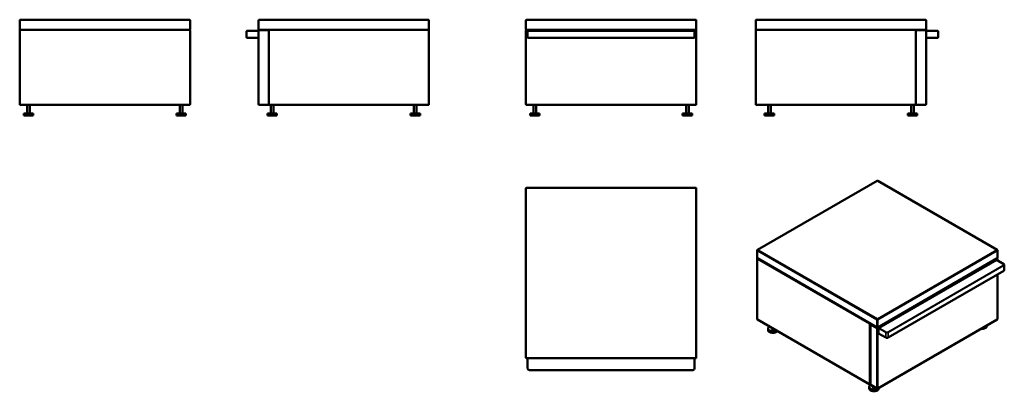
# Model space of a CAD drawing. Header units: millimetres. Extents: x 167 to 3057, y 764 to 1854.
import ezdxf

# ---------------------------------------------------------------- set-up
doc = ezdxf.new("R2010")
doc.units = ezdxf.units.MM
doc.header["$LTSCALE"] = 8
doc.layers.add('Visible (ANSI)', color=7, linetype='Continuous', lineweight=50)
doc.layers.add('Visible Narrow (ANSI)', color=7, linetype='Continuous', lineweight=35)

msp = doc.modelspace()

# ---------------------------------------------------------------- linework, layer by layer
at = {"layer": 'Visible (ANSI)'}
for p, q in [((167.2, 1852), (167.2, 1826)), ((665.2, 1854), (169.1, 1854)), ((667.2, 1826), (667.2, 1852)), ((868.3, 1852), (868.3, 1826)), ((1366.4, 1854), (870.3, 1854)), ((1368.3, 1826), (1368.3, 1852)), ((1653.2, 1852), (1653.2, 1826)), ((2151.2, 1854), (1655.2, 1854)), ((2153.2, 1826), (2153.2, 1852)), ((2327.8, 1852), (2327.8, 1826)), ((2825.9, 1854), (2329.8, 1854)), ((2827.8, 1826), (2827.8, 1852)), ((167.2, 1822), (167.2, 1606)), ((169.1, 1824), (665.2, 1824)), ((667.2, 1606), (667.2, 1822)), ((834.3, 1821), (838.3, 1821)), ((868.3, 1821), (838.3, 1821)), ((868.3, 1821), (868.3, 1606)), ((870.3, 1824), (1366.4, 1824)), ((896.3, 1823), (870.3, 1823)), ((898.3, 1822), (898.3, 1606)), ((898.3, 1606), (898.3, 1821)), ((1368.3, 1606), (1368.3, 1822)), ((1653.2, 1822), (1653.2, 1821)), ((1653.2, 1821), (1653.2, 1606)), ((1655.2, 1824), (2151.2, 1824)), ((2151.2, 1823), (1655.2, 1823)), ((1659.2, 1821), (1663.2, 1821)), ((2143.2, 1821), (1663.2, 1821)), ((2143.2, 1821), (2147.2, 1821)), ((2153.2, 1821), (2153.2, 1822)), ((2153.2, 1606), (2153.2, 1821)), ((2327.8, 1822), (2327.8, 1606)), ((2329.8, 1824), (2825.9, 1824)), ((2797.8, 1606), (2797.8, 1822)), ((2797.8, 1821), (2797.8, 1606)), ((2825.8, 1823), (2799.8, 1823)), ((2857.8, 1821), (2827.8, 1821)), ((2827.8, 1606), (2827.8, 1821)), ((2857.8, 1821), (2861.8, 1821)), ((833.3, 1820), (833.3, 1802)), ((838.3, 1801), (834.3, 1801)), ((838.3, 1801), (868.3, 1801)), ((1658.2, 1820), (1658.2, 1802)), ((1663.2, 1801), (1659.2, 1801)), ((1663.2, 1801), (2143.2, 1801)), ((2147.2, 1801), (2143.2, 1801)), ((2148.2, 1802), (2148.2, 1820)), ((2827.8, 1801), (2857.8, 1801)), ((2861.8, 1801), (2857.8, 1801)), ((2862.8, 1802), (2862.8, 1820)), ((169.2, 1604), (665.2, 1604)), ((189.2, 1579), (189.2, 1604)), ((197.2, 1579), (197.2, 1604)), ((637.2, 1579), (637.2, 1604)), ((645.2, 1579), (645.2, 1604)), ((870.3, 1604), (896.3, 1604)), ((900.3, 1604), (1366.3, 1604)), ((904.3, 1579), (904.3, 1604)), ((912.3, 1579), (912.3, 1604)), ((1324.3, 1579), (1324.3, 1604)), ((1332.3, 1579), (1332.3, 1604)), ((1655.2, 1604), (2151.2, 1604)), ((1675.2, 1579), (1675.2, 1604)), ((1683.2, 1579), (1683.2, 1604)), ((2123.2, 1579), (2123.2, 1604)), ((2131.2, 1579), (2131.2, 1604)), ((2329.8, 1604), (2795.8, 1604)), ((2363.8, 1579), (2363.8, 1604)), ((2371.8, 1579), (2371.8, 1604)), ((2783.8, 1579), (2783.8, 1604)), ((2791.8, 1579), (2791.8, 1604)), ((2799.8, 1604), (2825.8, 1604)), ((207.2, 1579), (179.2, 1579)), ((179.2, 1573), (179.2, 1579)), ((207.2, 1573), (179.2, 1573)), ((207.2, 1573), (207.2, 1579)), ((655.2, 1579), (627.2, 1579)), ((627.2, 1573), (627.2, 1579)), ((655.2, 1573), (627.2, 1573)), ((655.2, 1573), (655.2, 1579)), ((922.3, 1579), (894.3, 1579)), ((894.3, 1573), (894.3, 1579)), ((922.3, 1573), (894.3, 1573)), ((922.3, 1573), (922.3, 1579)), ((1342.3, 1579), (1314.3, 1579)), ((1314.3, 1573), (1314.3, 1579)), ((1342.3, 1573), (1314.3, 1573)), ((1342.3, 1573), (1342.3, 1579)), ((1693.2, 1579), (1665.2, 1579)), ((1665.2, 1573), (1665.2, 1579)), ((1693.2, 1573), (1665.2, 1573)), ((1693.2, 1573), (1693.2, 1579)), ((2141.2, 1579), (2113.2, 1579)), ((2113.2, 1573), (2113.2, 1579)), ((2141.2, 1573), (2113.2, 1573)), ((2141.2, 1573), (2141.2, 1579)), ((2381.8, 1579), (2353.8, 1579)), ((2353.8, 1573), (2353.8, 1579)), ((2381.8, 1573), (2353.8, 1573)), ((2381.8, 1573), (2381.8, 1579)), ((2801.8, 1579), (2773.8, 1579)), ((2773.8, 1573), (2773.8, 1579)), ((2801.8, 1573), (2773.8, 1573)), ((2801.8, 1573), (2801.8, 1579)), ((1653.2, 1358.9), (1653.2, 862.8)), ((2151.2, 1360.9), (1655.2, 1360.9)), ((2153.2, 862.8), (2153.2, 1358.9)), ((2683.7, 1381.1), (2332.9, 1178.6)), ((3036.4, 1178.6), (2685.7, 1381.1)), ((2331.9, 1155.6), (2331.9, 1176.9)), ((3037.4, 1155.6), (3037.4, 1176.9)), ((2332, 976), (2332, 1152.4)), ((2332.9, 1153.9), (2683.7, 951.4)), ((2685.7, 951.4), (3036.4, 1153.9)), ((2688.9, 949.9), (3034, 1149.1)), ((3034.5, 1149.1), (3055.7, 1136.9)), ((3035.9, 1153.6), (3036.4, 1153.3)), ((3037.4, 1147.5), (3037.4, 1151.5)), ((3057.4, 1119.7), (3057.4, 1134.4)), ((2716.3, 921.2), (3055.7, 1117.2)), ((3037.4, 976), (3037.4, 1106.6)), ((2662.5, 784), (2333, 974.3)), ((2664.3, 959.7), (2664.3, 784.1)), ((2665.8, 961.7), (2665.3, 961.4)), ((2685.7, 771.8), (3036.4, 974.3)), ((3005.6, 954.8), (3005.6, 956.5)), ((2363.8, 943.3), (2363.8, 948.2)), ((2373.8, 948.2), (2373.8, 950.7)), ((2688.2, 934), (2688.2, 948.6)), ((2688.4, 933.5), (2709.6, 921.2)), ((1655.2, 860.9), (2151.2, 860.9)), ((1658.2, 860.9), (1658.2, 830.9)), ((2148.2, 830.9), (2148.2, 860.9)), ((1663.2, 825.9), (2143.2, 825.9)), ((2665.3, 782.4), (2683.7, 771.8)), ((2660.8, 771.9), (2660.8, 776.8)), ((2670.8, 776.8), (2670.8, 779.2)), ((2688.8, 771.9), (2688.8, 773.6))]:
    msp.add_line(p, q, dxfattribs=at)
for centre, radius, start, end in [((169.1, 1852), 1.99, 90, 180), ((665.2, 1852), 1.99, 0, 90), ((870.3, 1852), 1.99, 90, 180), ((1366.4, 1852), 1.99, 0, 90), ((1655.2, 1852), 1.99, 90, 180), ((2151.2, 1852), 1.99, 0, 90), ((2329.8, 1852), 1.99, 90, 180), ((2825.9, 1852), 1.99, 0, 90), ((169.1, 1826), 1.99, 180, 270), ((169.2, 1822), 2, 90, 180), ((665.2, 1826), 1.99, 270, 0), ((665.2, 1822), 2, 0, 90), ((834.3, 1820), 1, 90, 180), ((870.3, 1826), 1.99, 180, 270), ((870.3, 1821), 2, 90, 180), ((896.3, 1821), 2, 0, 90), ((900.3, 1822), 2, 90, 180), ((1366.3, 1822), 2, 0, 90), ((1366.4, 1826), 1.99, 270, 0), ((1655.2, 1826), 1.99, 180, 270), ((1655.2, 1822), 2, 90, 180), ((1655.2, 1821), 2, 90, 180), ((1659.2, 1820), 1, 90, 180), ((1681.2, 1822), 2, 30, 90), ((2125.2, 1822), 2, 90, 150), ((2147.2, 1820), 1, 0, 90), ((2151.2, 1826), 1.99, 270, 0), ((2151.2, 1822), 2, 0, 90), ((2151.2, 1821), 2, 0, 90), ((2329.8, 1826), 1.99, 180, 270), ((2329.8, 1822), 2, 90, 180), ((2795.8, 1822), 2, 0, 90), ((2799.8, 1821), 2, 90, 180), ((2825.8, 1821), 2, 0, 90), ((2825.9, 1826), 1.99, 270, 0), ((2861.8, 1820), 1, 0, 90), ((834.3, 1802), 1, 180, 270), ((1659.2, 1802), 1, 180, 270), ((2147.2, 1802), 1, 270, 0), ((2861.8, 1802), 1, 270, 0), ((169.2, 1606), 2, 180, 270), ((665.2, 1606), 2, 270, 0), ((870.3, 1606), 2, 180, 270), ((896.3, 1606), 2, 270, 0), ((900.3, 1606), 2, 180, 270), ((1366.3, 1606), 2, 270, 0), ((1655.2, 1606), 2, 180, 270), ((2151.2, 1606), 2, 270, 0), ((2329.8, 1606), 2, 180, 270), ((2795.8, 1606), 2, 270, 0), ((2799.8, 1606), 2, 180, 270), ((2825.8, 1606), 2, 270, 0), ((1655.2, 1358.9), 1.99, 90, 180), ((2151.2, 1358.9), 1.99, 0, 90), ((2684.7, 1379.4), 1.99, 60, 120), ((2333.9, 1176.9), 1.99, 120, 180), ((3035.4, 1176.9), 1.99, 0, 60), ((2333.9, 1155.6), 1.99, 180, 240), ((2334, 1152.4), 2, 125.4109, 180), ((3035.4, 1155.6), 1.99, 300, 0), ((3035.4, 1151.5), 2, 0, 60), ((2334, 976), 2, 180, 240), ((2666.3, 959.7), 2, 120, 180), ((3035.4, 976), 2, 300, 0), ((2684.7, 953.1), 1.99, 240, 300), ((1655.2, 862.8), 1.99, 180, 270), ((2151.2, 862.8), 1.99, 270, 0), ((1663.2, 830.9), 5, 180, 270), ((2143.2, 830.9), 5, 270, 0), ((2663.5, 785.8), 2, 240, 294.7356), ((2666.3, 784.1), 2, 180, 240), ((2684.7, 773.5), 2, 240, 300)]:
    msp.add_arc(centre, radius, start, end, dxfattribs=at)
for centre, major_axis, start_param, end_param in [((3034, 1148.3), (0.5, 0.866), 0, 0.785398), ((2377.8, 948.2), (-14, 0), 5.485532, 8.651635), ((2991.6, 954.8), (14, 0), 4.520379, 6.283185), ((2991.6, 959.7), (14, 0), 5.341069, 5.654505), ((2377.8, 943.3), (-14, 0), 0, 2.812714), ((2377.8, 948.2), (-4, 0), 0, 2.399101), ((2688.9, 949.1), (0.5, 0.866), 0.785398, 2.356194), ((2688.9, 934.4), (-0.5, -0.866), 5.497787, 6.283185), ((2674.8, 776.8), (-14, 0), 5.482898, 8.796098), ((2674.8, 771.9), (-14, 0), 0, 3.141593), ((2674.8, 776.8), (-4, 0), 0, 2.399101)]:
    msp.add_ellipse(centre, major_axis=major_axis, ratio=0.57735, start_param=start_param, end_param=end_param, dxfattribs=at)
for points, knots in [([(3055.7, 1136.9), (3055.9, 1136.8), (3056.1, 1136.7), (3056.4, 1136.4), (3056.5, 1136.3), (3056.8, 1136), (3056.9, 1135.8), (3057.2, 1135.4), (3057.2, 1135.2), (3057.3, 1134.8), (3057.4, 1134.6), (3057.4, 1134.4)], [0, 0, 0, 0, 0.1570796, 0.1570796, 0.3141593, 0.3141593, 0.4712389, 0.4712389, 0.6283185, 0.6283185, 0.7853982, 0.7853982, 0.7853982, 0.7853982]), ([(3055.7, 1117.2), (3055.9, 1117.3), (3056.1, 1117.4), (3056.4, 1117.7), (3056.5, 1117.8), (3056.8, 1118.2), (3056.9, 1118.3), (3057.2, 1118.7), (3057.2, 1118.9), (3057.3, 1119.3), (3057.4, 1119.5), (3057.4, 1119.7)], [4.712389, 4.712389, 4.712389, 4.712389, 4.8694686, 4.8694686, 5.0265482, 5.0265482, 5.1836279, 5.1836279, 5.3407075, 5.3407075, 5.4977871, 5.4977871, 5.4977871, 5.4977871]), ([(2709.6, 921.2), (2710, 921), (2710.4, 920.9), (2711.3, 920.6), (2711.8, 920.5), (2712.7, 920.4), (2713.2, 920.4), (2714.2, 920.5), (2714.6, 920.6), (2715.5, 920.9), (2715.9, 921), (2716.3, 921.2)], [3.141593, 3.141593, 3.141593, 3.141593, 3.455752, 3.455752, 3.769911, 3.769911, 4.08407, 4.08407, 4.39823, 4.39823, 4.712389, 4.712389, 4.712389, 4.712389])]:
    msp.add_open_spline(points, degree=3, knots=knots, dxfattribs=at)
at = {"layer": 'Visible Narrow (ANSI)'}
for p, q in [((2333.9, 1178.5), (2684.7, 1381)), ((2684.7, 1381), (3035.4, 1178.5)), ((2332.5, 1154.8), (2332.5, 1176.1)), ((2332.5, 1176.1), (2683.3, 973.6)), ((2684.7, 976), (2333.9, 1178.5)), ((3035.4, 1178.5), (2684.7, 976)), ((2686.1, 973.6), (3036.8, 1176.1)), ((3036.8, 1176.1), (3036.8, 1154.8)), ((2683.3, 952.3), (2332.5, 1154.8)), ((2332.5, 1151.5), (2662.1, 961.3)), ((2332.5, 975.2), (2332.5, 1151.5)), ((3035.4, 1153.2), (2684.7, 950.7)), ((3036.8, 1154.8), (2686.1, 952.3)), ((3055.2, 1133.6), (2715.8, 937.6)), ((2716.5, 936.4), (3055.9, 1132.4)), ((3034, 1149.1), (3036.8, 1150.7)), ((3034, 1149.1), (3055.2, 1136.9)), ((3035.3, 1153.2), (3035.4, 1153.2)), ((3036.8, 1150.7), (3036.8, 1147.8)), ((3055.9, 1132.4), (3055.9, 1117.7)), ((3055.9, 1117.7), (2716.5, 921.7)), ((3036.8, 1106.3), (3036.8, 975.2)), ((2662.1, 784.9), (2332.5, 975.2)), ((2662.1, 961.3), (2662.1, 784.9)), ((2664.9, 961.3), (2665.7, 961.8)), ((2664.9, 961.1), (2664.9, 961.3)), ((2664.9, 783.3), (2664.9, 958.9)), ((2664.9, 958.9), (2683.3, 948.2)), ((2666.3, 961.3), (2666.4, 961.4)), ((2684.7, 950.7), (2666.3, 961.3)), ((2683.3, 973.6), (2683.3, 952.3)), ((3036.8, 975.2), (2686.1, 772.7)), ((2686.1, 952.3), (2686.1, 973.6)), ((2683.3, 948.2), (2683.3, 772.7)), ((2686.1, 948.2), (2688.9, 949.9)), ((2686.1, 772.7), (2686.1, 948.2)), ((2688.2, 948.6), (2709.4, 936.4)), ((2709.4, 921.7), (2688.2, 934)), ((2710.1, 937.6), (2688.9, 949.9)), ((2709.4, 936.4), (2709.4, 921.7)), ((2716.5, 921.7), (2716.5, 936.4)), ((2683.3, 772.7), (2664.9, 783.3))]:
    msp.add_line(p, q, dxfattribs=at)
for centre, major_axis, start_param, end_param in [((2684.7, 1379.4), (-0.99, 1.72), 5.497787, 6.283185), ((2684.7, 1379.4), (1, 1.72), 0, 0.785398), ((2333.9, 1176.9), (-1.99, 0), 0, 0.785398), ((2333.9, 1176.9), (1, 1.72), 0.785398, 2.356194), ((2333.9, 1176.9), (-0.99, 1.72), 5.497787, 6.283185), ((3035.4, 1176.9), (1, 1.72), 0, 0.785398), ((3035.4, 1176.9), (0.99, -1.72), 0.785398, 2.356194), ((3035.4, 1176.9), (1.99, 0), 5.497787, 6.283185), ((2333.9, 1155.6), (-1.99, 0), 0, 0.785398), ((2334, 1152.4), (-2, 0), 0, 0.785398), ((2333.9, 1155.6), (-1, -1.72), 5.497787, 6.283185), ((2334, 1152.4), (1, 1.73), 1.145992, 2.356194), ((3035.4, 1151.5), (1, 1.73), 0, 0.785398), ((3035.4, 1151.5), (1, -1.73), 0.785398, 2.356194), ((3035.4, 1155.6), (0.99, -1.72), 0, 0.785398), ((3035.4, 1155.6), (1.99, 0), 5.497787, 6.283185), ((3035.4, 1151.5), (2, 0), 5.497787, 6.283185), ((3055.2, 1136), (0.5, 0.866), 0, 0.785398), ((3052.4, 1135.2), (4, 0), 5.497787, 7.068583), ((3055.2, 1132.8), (0.5, -0.866), 0.785398, 2.356194), ((3052.4, 1134.4), (5, 0), 5.497787, 6.283185), ((3055.2, 1118.1), (0.5, -0.866), 0, 0.785398), ((3052.4, 1119.7), (5, 0), 5.497787, 6.283185), ((2334, 976), (-2, 0), 0, 0.785398), ((2334, 976), (-1, -1.73), 5.497787, 6.283185), ((2663.5, 962.1), (-1, -1.73), 4.287585, 5.497787), ((2663.5, 962.1), (2, 0), 3.926991, 5.497787), ((2666.3, 959.7), (-2, 0), 0, 0.785398), ((2663.5, 962.1), (-1, 1.73), 3.926991, 4.549232), ((2666.3, 959.7), (1, 1.73), 0.785398, 2.356194), ((2666.3, 959.7), (-1, 1.73), 5.497787, 6.283185), ((2684.7, 974.4), (-1, -1.72), 3.926991, 5.497787), ((2684.7, 974.4), (1.99, 0), 3.926991, 5.497787), ((2684.7, 974.4), (-0.99, 1.72), 3.926991, 5.497787), ((3035.4, 976), (1, -1.73), 0, 0.785398), ((3035.4, 976), (2, 0), 5.497787, 6.283185), ((2684.7, 953.1), (-1.99, 0), 0.785398, 2.356194), ((2684.7, 953.1), (-1, -1.72), 5.497787, 6.283185), ((2684.7, 949.1), (-1, -1.73), 3.926991, 5.497787), ((2684.7, 949.1), (2, 0), 3.926991, 5.497787), ((2684.7, 949.1), (-1, 1.73), 3.926991, 5.497787), ((2684.7, 953.1), (0.99, -1.72), 0, 0.785398), ((2710.1, 936.8), (-0.5, -0.866), 3.926991, 5.497787), ((2713, 938.4), (5, 0), 3.926991, 5.497787), ((2713, 939.3), (-4, 0), 0.785398, 2.356194), ((2715.8, 936.8), (0.5, -0.866), 0.785398, 2.356194), ((2710.1, 922.1), (-0.5, -0.866), 5.497787, 6.283185), ((2713, 923.7), (-5, 0), 0.785398, 2.356194), ((2715.8, 922.1), (0.5, -0.866), 0, 0.785398), ((2663.5, 785.8), (-1, -1.73), 5.497787, 6.283185), ((2663.5, 785.8), (-2, 0), 0.785398, 1.997875), ((2666.3, 784.1), (-2, 0), 0, 0.785398), ((2666.3, 784.1), (-1, -1.73), 5.497787, 6.283185), ((2684.7, 773.5), (-2, 0), 0.785398, 2.356194), ((2684.7, 773.5), (-1, -1.73), 5.497787, 6.283185), ((2684.7, 773.5), (1, -1.73), 0, 0.785398)]:
    msp.add_ellipse(centre, major_axis=major_axis, ratio=0.57735, start_param=start_param, end_param=end_param, dxfattribs=at)

doc.saveas('drawing.dxf')
